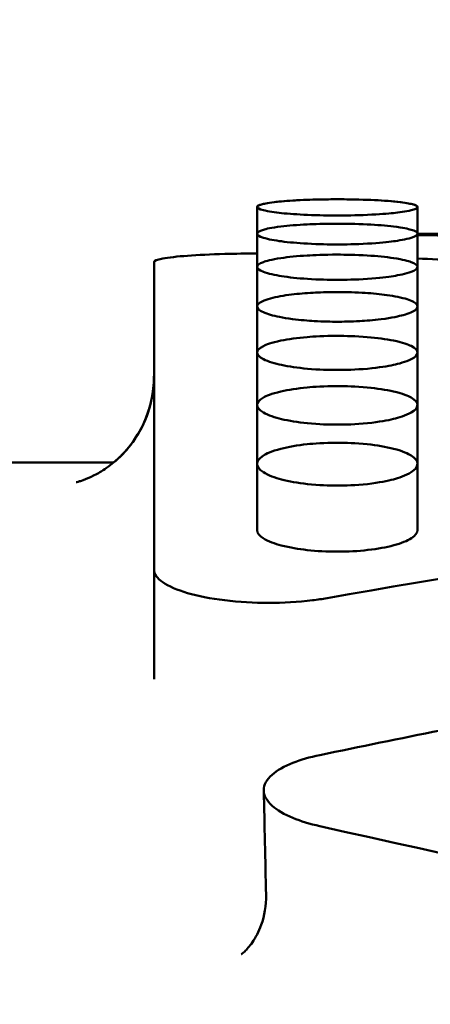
# Model space of a CAD drawing. Header units: millimetres. Extents: x 0 to 420, y 0 to 297.
# Tile 81 of 93: x 187.88 to 189.68, y 208.24 to 212.54. Entities that reach past the tile are written whole.
import ezdxf

# ---------------------------------------------------------------- set-up
doc = ezdxf.new("R2010")
doc.units = ezdxf.units.MM
doc.header["$LTSCALE"] = 0.75
doc.layers.add('FD_Dimensions', color=7, linetype='Continuous', lineweight=25)
doc.layers.add('Visible', color=7, linetype='Continuous', lineweight=50)
doc.styles.get("Standard").update_dxf_attribs({"font": 'arial.ttf'})
doc.dimstyles.new('Dim-ISO-25', dxfattribs={"dimtxt": 3.5, "dimasz": 3.5, "dimexe": 2.1, "dimexo": 2.1, "dimgap": 1.4, "dimtad": 1, "dimzin": 12, "dimdsep": 46, "dimtxsty": 'Standard', "dimcen": 0, "dimazin": 3, "dimtp": 0.1, "dimtm": 0.1, "dimtfac": 0.714286, "dimtmove": 0, "dimatfit": 3, "dimfxl": 1, "dimtzin": 12, "dimarcsym": 0})

# ---------------------------------------------------------------- blocks, each defined once
blk = doc.blocks.new('*D36')
at = {"layer": 'Defpoints', "color": 0, "transparency": 16777216}
for p in [(203.619897, 234.519927), (179.019897, 192.519927), (203.619897, 185.50414)]:
    blk.add_point(p, dxfattribs=at)
at = {"layer": 'FD_Dimensions', "color": 0, "lineweight": -2, "transparency": 16777216}
for p, q in [((179.019897, 194.619927), (179.019897, 236.619927)), ((203.619897, 187.60414), (203.619897, 236.619927)), ((182.519897, 234.519927), (200.119897, 234.519927))]:
    blk.add_line(p, q, dxfattribs=at)
at = {"layer": 'FD_Dimensions', "color": 0, "transparency": 16777216}
for points in [[(182.519897, 235.103261), (182.519897, 233.936594), (179.019897, 234.519927)], [(200.119897, 235.103261), (200.119897, 233.936594), (203.619897, 234.519927)]]:
    blk.add_solid(points, dxfattribs=at)
at = {"layer": 'FD_Dimensions', "color": 0, "transparency": 16777216, "insert": (191.319897, 237.706933), "char_height": 3.5, "attachment_point": 5}
blk.add_mtext('24.6', dxfattribs=at)
blk = doc.blocks.new('*D37')
at = {"layer": 'Defpoints', "color": 0, "transparency": 16777216}
for p in [(199.119897, 225.015219), (179.019897, 193.515219), (199.119897, 188.108598)]:
    blk.add_point(p, dxfattribs=at)
at = {"layer": 'FD_Dimensions', "color": 0, "lineweight": -2, "transparency": 16777216}
for p, q in [((179.019897, 195.615219), (179.019897, 227.115219)), ((199.119897, 190.208598), (199.119897, 227.115219)), ((182.519897, 225.015219), (195.619897, 225.015219))]:
    blk.add_line(p, q, dxfattribs=at)
at = {"layer": 'FD_Dimensions', "color": 0, "transparency": 16777216}
for points in [[(182.519897, 225.598552), (182.519897, 224.431886), (179.019897, 225.015219)], [(195.619897, 225.598552), (195.619897, 224.431886), (199.119897, 225.015219)]]:
    blk.add_solid(points, dxfattribs=at)
at = {"layer": 'FD_Dimensions', "color": 0, "transparency": 16777216, "insert": (189.069897, 228.202225), "char_height": 3.5, "attachment_point": 5}
blk.add_mtext('20.1', dxfattribs=at)
blk = doc.blocks.new('*D38')
at = {"layer": 'Defpoints', "color": 0, "transparency": 16777216}
for p in [(196.119897, 216.405562), (196.119897, 211.608598), (179.019897, 200.74665)]:
    blk.add_point(p, dxfattribs=at)
at = {"layer": 'FD_Dimensions', "color": 0, "lineweight": -2, "transparency": 16777216}
for p, q in [((179.019897, 202.84665), (179.019897, 218.505562)), ((196.119897, 213.708598), (196.119897, 218.505562)), ((182.519897, 216.405562), (192.619897, 216.405562))]:
    blk.add_line(p, q, dxfattribs=at)
at = {"layer": 'FD_Dimensions', "color": 0, "transparency": 16777216}
for points in [[(182.519897, 216.988895), (182.519897, 215.822229), (179.019897, 216.405562)], [(192.619897, 216.988895), (192.619897, 215.822229), (196.119897, 216.405562)]]:
    blk.add_solid(points, dxfattribs=at)
at = {"layer": 'FD_Dimensions', "color": 0, "transparency": 16777216, "insert": (187.569897, 219.562724), "char_height": 3.5, "attachment_point": 5}
blk.add_mtext('17.1', dxfattribs=at)

msp = doc.modelspace()

# ---------------------------------------------------------------- linework, layer by layer
at = {"layer": 'Visible', "extrusion": (0, 1, 0)}
for p, q in [((188.92, 211.7249), (188.92, 211.7252)), ((188.92, 211.6084), (188.92, 211.7249)), ((189.6198, 211.7252), (189.6198, 211.725)), ((189.6198, 211.725), (189.6198, 211.6084)), ((188.92, 211.4635), (188.92, 211.6084)), ((189.72, 211.6086), (189.6198, 211.6086)), ((189.6198, 211.6084), (189.6198, 211.4635)), ((188.4699, 211.4846), (188.4699, 210.1403)), ((188.92, 211.2903), (188.92, 211.4635)), ((189.6198, 211.4635), (189.6198, 211.2904)), ((188.92, 211.0891), (188.92, 211.2903)), ((189.6198, 211.2904), (189.6198, 211.0891)), ((188.92, 210.8598), (188.92, 211.0891)), ((189.6198, 211.0891), (189.6198, 210.8599)), ((188.92, 210.6029), (188.92, 210.8598)), ((189.6198, 210.8599), (189.6198, 210.6029)), ((188.2935, 210.6086), (187.1699, 210.6086)), ((188.92, 210.3137), (188.92, 210.6029)), ((189.6198, 210.6029), (189.6198, 210.3137)), ((188.4699, 209.6624), (188.4699, 210.1403))]:
    msp.add_line(p, q, dxfattribs=at)
at = {"layer": 'Visible'}
for centre, radius, start, end in [((189.1679, 210.2408), 1.5155, 92.5659, 96.2805), ((189.3742, 210.2858), 1.4705, 83.161, 87.698), ((187.9797, 210.9852), 0.4901, 309.7964, 0.0827)]:
    msp.add_arc(centre, radius, start, end, dxfattribs=at)
for points, knots in [([(189.2699, 211.7588), (189.212, 211.7588), (189.1678, 211.7575), (189.0958, 211.7549), (189.0568, 211.7524), (188.9818, 211.7455), (188.9596, 211.7414), (188.9278, 211.734), (188.9202, 211.7293), (188.9199, 211.7203), (188.9289, 211.7157), (188.9691, 211.7057), (188.9989, 211.7016), (189.059, 211.6953), (189.0967, 211.6926), (189.1898, 211.6885), (189.234, 211.6879), (189.2699, 211.6879)], [-0.04807187, -0.04807187, -0.04807187, -0.04807187, -0.04612145, -0.04612145, -0.04318617, -0.04318617, -0.03948276, -0.03948276, -0.03376304, -0.03376304, -0.02744189, -0.02744189, -0.01987675, -0.01987675, -0.01075853, -0.01075853, -0.000001, -0.000001, -0.000001, -0.000001]), ([(189.2699, 211.6879), (189.3044, 211.6879), (189.3495, 211.6885), (189.4551, 211.6932), (189.4906, 211.6963), (189.5377, 211.7013), (189.5693, 211.7053), (189.608, 211.715), (189.6199, 211.7196), (189.6196, 211.7298), (189.6104, 211.7344), (189.5799, 211.7414), (189.5579, 211.7455), (189.4825, 211.7525), (189.4437, 211.7549), (189.3515, 211.7583), (189.3057, 211.7588), (189.2699, 211.7588)], [-0.1685908, -0.1685908, -0.1685908, -0.1685908, -0.1359421, -0.1359421, -0.1024573, -0.1024573, -0.0703865, -0.0703865, -0.0499431, -0.0499431, -0.0321995, -0.0321995, -0.0201285, -0.0201285, -0.0107276, -0.0107276, -0.000001, -0.000001, -0.000001, -0.000001]), ([(189.2699, 211.6521), (189.212, 211.6521), (189.1678, 211.6505), (189.0958, 211.647), (189.0568, 211.6438), (188.9818, 211.6348), (188.9596, 211.6295), (188.9278, 211.6199), (188.9202, 211.614), (188.9199, 211.6025), (188.9289, 211.5966), (188.9691, 211.5839), (188.9989, 211.5788), (189.059, 211.5708), (189.0967, 211.5675), (189.1898, 211.5623), (189.234, 211.5615), (189.2699, 211.5615)], [-0.04806879, -0.04806879, -0.04806879, -0.04806879, -0.04611851, -0.04611851, -0.04318339, -0.04318339, -0.0394802, -0.0394802, -0.03376096, -0.03376096, -0.02744046, -0.02744046, -0.01987595, -0.01987595, -0.01075832, -0.01075832, -0.000001, -0.000001, -0.000001, -0.000001]), ([(189.2699, 211.5615), (189.3044, 211.5616), (189.3495, 211.5622), (189.4551, 211.5682), (189.4906, 211.5721), (189.5377, 211.5784), (189.5693, 211.5834), (189.608, 211.5957), (189.6199, 211.6015), (189.6196, 211.6146), (189.6104, 211.6205), (189.5799, 211.6296), (189.5579, 211.6348), (189.4825, 211.6439), (189.4437, 211.647), (189.3515, 211.6514), (189.3057, 211.6521), (189.2699, 211.6521)], [-0.1685956, -0.1685956, -0.1685956, -0.1685956, -0.1359425, -0.1359425, -0.1024554, -0.1024554, -0.0703852, -0.0703852, -0.0499419, -0.0499419, -0.0321988, -0.0321988, -0.0201281, -0.0201281, -0.0107274, -0.0107274, -0.000001, -0.000001, -0.000001, -0.000001]), ([(188.92, 211.5225), (188.8725, 211.5221), (188.8241, 211.5213), (188.717, 211.5182), (188.6607, 211.5155), (188.5719, 211.509), (188.5335, 211.5048), (188.4824, 211.4952), (188.4699, 211.4898), (188.4699, 211.4846)], [0.30628205, 0.30628205, 0.30628205, 0.30628205, 0.32019967, 0.32019967, 0.33903407, 0.33903407, 0.35786899, 0.35786899, 0.37670387, 0.37670387, 0.37670387, 0.37670387]), ([(189.2699, 211.517), (189.212, 211.517), (189.1678, 211.515), (189.0958, 211.5107), (189.0568, 211.5068), (188.9818, 211.4957), (188.9596, 211.4893), (188.9278, 211.4775), (188.9202, 211.4703), (188.9199, 211.4563), (188.9289, 211.4491), (188.9691, 211.4338), (188.9989, 211.4276), (189.059, 211.418), (189.0966, 211.414), (189.1898, 211.4077), (189.234, 211.4069), (189.2699, 211.4069)], [-0.04806659, -0.04806659, -0.04806659, -0.04806659, -0.04611635, -0.04611635, -0.04318113, -0.04318113, -0.03947784, -0.03947784, -0.03375872, -0.03375872, -0.02743873, -0.02743873, -0.01987479, -0.01987479, -0.01075801, -0.01075801, -0.000001, -0.000001, -0.000001, -0.000001]), ([(189.2699, 211.4069), (189.3044, 211.4069), (189.3495, 211.4077), (189.4551, 211.4148), (189.4906, 211.4195), (189.5377, 211.4271), (189.5693, 211.4332), (189.608, 211.4481), (189.6199, 211.4552), (189.6196, 211.471), (189.6104, 211.4782), (189.5799, 211.4893), (189.5579, 211.4957), (189.4825, 211.5069), (189.4437, 211.5107), (189.3515, 211.5162), (189.3057, 211.517), (189.2699, 211.517)], [-0.1685931, -0.1685931, -0.1685931, -0.1685931, -0.1359359, -0.1359359, -0.1024473, -0.1024473, -0.0703791, -0.0703791, -0.0499374, -0.0499374, -0.0321958, -0.0321958, -0.0201264, -0.0201264, -0.0107266, -0.0107266, -0.000001, -0.000001, -0.000001, -0.000001]), ([(189.2699, 211.3536), (189.2251, 211.3537), (189.1899, 211.3522), (189.1312, 211.349), (189.0995, 211.3462), (189.0367, 211.3385), (189.0038, 211.3328), (188.9502, 211.3182), (188.9341, 211.3102), (188.9193, 211.2959), (188.9166, 211.2874), (188.9358, 211.269), (188.9552, 211.2608), (189.0001, 211.2479), (189.0311, 211.2412), (189.109, 211.2311), (189.1431, 211.2285), (189.2086, 211.2245), (189.2432, 211.224), (189.2699, 211.224)], [-0.06026244, -0.06026244, -0.06026244, -0.06026244, -0.05541978, -0.05541978, -0.04891449, -0.04891449, -0.04129764, -0.04129764, -0.03325972, -0.03325972, -0.02615393, -0.02615393, -0.01931235, -0.01931235, -0.01304021, -0.01304021, -0.00799662, -0.00799662, -0.000001, -0.000001, -0.000001, -0.000001]), ([(189.2699, 211.224), (189.2951, 211.224), (189.329, 211.2245), (189.3936, 211.2282), (189.4267, 211.2307), (189.509, 211.241), (189.5398, 211.2482), (189.5826, 211.26), (189.6021, 211.2681), (189.6244, 211.2875), (189.6195, 211.2963), (189.6069, 211.3098), (189.5902, 211.3178), (189.5394, 211.3322), (189.5064, 211.3379), (189.4453, 211.3457), (189.4128, 211.3487), (189.3344, 211.3531), (189.2963, 211.3536), (189.2699, 211.3536)], [-0.04129037, -0.04129037, -0.04129037, -0.04129037, -0.03853927, -0.03853927, -0.0368353, -0.0368353, -0.03443648, -0.03443648, -0.03119137, -0.03119137, -0.02723217, -0.02723217, -0.02091313, -0.02091313, -0.01417715, -0.01417715, -0.00790622, -0.00790622, -0.000001, -0.000001, -0.000001, -0.000001]), ([(189.2699, 211.1621), (189.212, 211.1621), (189.1678, 211.1594), (189.0958, 211.1534), (189.0568, 211.1481), (188.9818, 211.1328), (188.9596, 211.1241), (188.9278, 211.1081), (188.9202, 211.0983), (188.9199, 211.0793), (188.9289, 211.0697), (188.9691, 211.049), (188.9989, 211.0408), (189.059, 211.0279), (189.0966, 211.0225), (189.1898, 211.0142), (189.234, 211.013), (189.2699, 211.0131)], [-0.0480639, -0.0480639, -0.0480639, -0.0480639, -0.04611376, -0.04611376, -0.04317857, -0.04317857, -0.03947537, -0.03947537, -0.03375672, -0.03375672, -0.02743742, -0.02743742, -0.0198741, -0.0198741, -0.01075782, -0.01075782, -0.000001, -0.000001, -0.000001, -0.000001]), ([(189.2699, 211.0131), (189.3044, 211.0131), (189.3495, 211.0141), (189.4551, 211.0236), (189.4906, 211.03), (189.5377, 211.0401), (189.5693, 211.0482), (189.608, 211.0682), (189.6199, 211.0778), (189.6196, 211.0993), (189.6104, 211.109), (189.5799, 211.1242), (189.5579, 211.1329), (189.4825, 211.1482), (189.4437, 211.1534), (189.3515, 211.161), (189.3057, 211.1621), (189.2699, 211.1621)], [-0.1685636, -0.1685636, -0.1685636, -0.1685636, -0.1359122, -0.1359122, -0.1024307, -0.1024307, -0.0703707, -0.0703707, -0.0499327, -0.0499327, -0.0321935, -0.0321935, -0.0201252, -0.0201252, -0.0107261, -0.0107261, -0.000001, -0.000001, -0.000001, -0.000001]), ([(188.1297, 210.5226), (188.1297, 210.5226), (188.1298, 210.5226), (188.1307, 210.5228), (188.1334, 210.5234), (188.1421, 210.5258), (188.147, 210.5272), (188.1631, 210.5326), (188.1769, 210.5377), (188.2069, 210.5515), (188.2232, 210.56), (188.2602, 210.5827), (188.2812, 210.5979), (188.329, 210.6391), (188.355, 210.6674), (188.4056, 210.7377), (188.4286, 210.7823), (188.4531, 210.8552), (188.4597, 210.8824), (188.4679, 210.935), (188.4699, 210.9605), (188.4699, 210.9859)], [0.16793043, 0.16793043, 0.16793043, 0.16793043, 0.16914441, 0.16914441, 0.17514808, 0.17514808, 0.17946624, 0.17946624, 0.18659087, 0.18659087, 0.19327756, 0.19327756, 0.20168907, 0.20168907, 0.21346623, 0.21346623, 0.22844189, 0.22844189, 0.23691757, 0.23691757, 0.24463814, 0.24463814, 0.24463814, 0.24463814]), ([(189.2699, 210.9426), (189.212, 210.9426), (189.1678, 210.9395), (189.0958, 210.9327), (189.0568, 210.9267), (188.9818, 210.9094), (188.9596, 210.8995), (188.9278, 210.8814), (188.9202, 210.8703), (188.9199, 210.8488), (188.9289, 210.838), (188.9691, 210.8147), (188.9989, 210.8054), (189.059, 210.7909), (189.0966, 210.7849), (189.1898, 210.7756), (189.234, 210.7742), (189.2699, 210.7742)], [-0.04806718, -0.04806718, -0.04806718, -0.04806718, -0.04611688, -0.04611688, -0.04318159, -0.04318159, -0.03947825, -0.03947825, -0.03375913, -0.03375913, -0.02743906, -0.02743906, -0.019875, -0.019875, -0.01075806, -0.01075806, -0.000001, -0.000001, -0.000001, -0.000001]), ([(189.2699, 210.7742), (189.3044, 210.7743), (189.3495, 210.7755), (189.4551, 210.7861), (189.4906, 210.7932), (189.5377, 210.8047), (189.5693, 210.8138), (189.608, 210.8364), (189.6199, 210.8471), (189.6196, 210.8714), (189.6104, 210.8824), (189.5799, 210.8996), (189.5579, 210.9094), (189.4825, 210.9268), (189.4437, 210.9327), (189.3515, 210.9413), (189.3057, 210.9426), (189.2699, 210.9426)], [-0.168569, -0.168569, -0.168569, -0.168569, -0.1359201, -0.1359201, -0.1024388, -0.1024388, -0.0703761, -0.0703761, -0.0499365, -0.0499365, -0.0321959, -0.0321959, -0.0201265, -0.0201265, -0.0107267, -0.0107267, -0.000001, -0.000001, -0.000001, -0.000001]), ([(189.2699, 210.6952), (189.212, 210.6953), (189.1678, 210.6917), (189.0958, 210.6842), (189.0568, 210.6775), (188.9818, 210.6581), (188.9596, 210.6471), (188.9278, 210.6269), (188.9202, 210.6145), (188.9199, 210.5906), (188.9289, 210.5785), (188.9691, 210.5526), (188.9989, 210.5423), (189.059, 210.5262), (189.0967, 210.5196), (189.1898, 210.5092), (189.234, 210.5077), (189.2699, 210.5077)], [-0.0480686, -0.0480686, -0.0480686, -0.0480686, -0.04611828, -0.04611828, -0.04318314, -0.04318314, -0.03947996, -0.03947996, -0.03376085, -0.03376085, -0.02744043, -0.02744043, -0.01987596, -0.01987596, -0.01075833, -0.01075833, -0.000001, -0.000001, -0.000001, -0.000001]), ([(189.2699, 210.5077), (189.3044, 210.5077), (189.3495, 210.5091), (189.4551, 210.5209), (189.4906, 210.5288), (189.5377, 210.5415), (189.5693, 210.5516), (189.608, 210.5767), (189.6199, 210.5887), (189.6196, 210.6157), (189.6104, 210.628), (189.5799, 210.6472), (189.5579, 210.6582), (189.4825, 210.6776), (189.4437, 210.6842), (189.3515, 210.6938), (189.3057, 210.6952), (189.2699, 210.6952)], [-0.1685848, -0.1685848, -0.1685848, -0.1685848, -0.1359358, -0.1359358, -0.1024526, -0.1024526, -0.0703857, -0.0703857, -0.049943, -0.049943, -0.0321992, -0.0321992, -0.0201283, -0.0201283, -0.0107274, -0.0107274, -0.000001, -0.000001, -0.000001, -0.000001]), ([(188.92, 210.3137), (188.92, 210.299), (188.9327, 210.2872), (188.9682, 210.2642), (188.9977, 210.254), (189.0626, 210.2366), (189.1026, 210.2304), (189.1803, 210.2217), (189.224, 210.2193), (189.2699, 210.2193)], [-0.03876288, -0.03876288, -0.03876288, -0.03876288, -0.03341451, -0.03341451, -0.02519807, -0.02519807, -0.01376109, -0.01376109, 0, 0, 0, 0]), ([(189.2699, 210.2193), (189.3163, 210.2193), (189.3607, 210.2218), (189.4462, 210.2315), (189.4837, 210.2382), (189.5495, 210.2561), (189.5755, 210.2667), (189.6109, 210.2897), (189.6198, 210.3015), (189.6198, 210.3137)], [-0.12338924, -0.12338924, -0.12338924, -0.12338924, -0.10536655, -0.10536655, -0.08742006, -0.08742006, -0.06922112, -0.06922112, -0.05135126, -0.05135126, -0.05135126, -0.05135126]), ([(188.4699, 210.1403), (188.4699, 210.1225), (188.4824, 210.1034), (188.5335, 210.068), (188.5719, 210.0516), (188.6607, 210.0257), (188.717, 210.0144), (188.8401, 209.9993), (188.9071, 209.9956), (189.0327, 209.9956), (189.0996, 209.9993), (189.1833, 210.0096), (189.2047, 210.0127), (189.2252, 210.0163)], [0.0753438, 0.0753438, 0.0753438, 0.0753438, 0.0941786, 0.0941786, 0.1130134, 0.1130134, 0.1318479, 0.1318479, 0.1506823, 0.1506823, 0.1695167, 0.1695167, 0.1762713, 0.1762713, 0.1762713, 0.1762713]), ([(189.1938, 209.3305), (189.15, 209.3214), (189.1104, 209.31), (189.0379, 209.2814), (189.0072, 209.2639), (188.9615, 209.2236), (188.9491, 209.2008), (188.9491, 209.1544), (188.9614, 209.1312), (189.0072, 209.0898), (189.0379, 209.0717), (189.1104, 209.0417), (189.15, 209.0296), (189.1938, 209.0199)], [-0.1037561, -0.1037561, -0.1037561, -0.1037561, -0.0884612, -0.0884612, -0.0711583, -0.0711583, -0.0518804, -0.0518804, -0.0326022, -0.0326022, -0.0152969, -0.0152969, 0, 0, 0, 0]), ([(188.8506, 208.46), (188.8506, 208.46), (188.8564, 208.4638), (188.8749, 208.4813), (188.8872, 208.4948), (188.9135, 208.5329), (188.9275, 208.5591), (188.9522, 208.6282), (188.9601, 208.6743), (188.9591, 208.7196)], [0.04352821, 0.04352821, 0.04352821, 0.04352821, 0.05548569, 0.05548569, 0.06707573, 0.06707573, 0.08048989, 0.08048989, 0.09877288, 0.09877288, 0.09877288, 0.09877288])]:
    msp.add_open_spline(points, degree=3, knots=knots, dxfattribs=at)
for points in [[(189.1888, 211.7579), (189.219, 211.7586), (189.2463, 211.7588), (189.2699, 211.7588)], [(189.2699, 211.7588), (189.2948, 211.7588), (189.3252, 211.7586), (189.3598, 211.7577)], [(188.92, 211.7252), (188.92, 211.7293), (188.9269, 211.7331), (188.9406, 211.7368)], [(189.6001, 211.7366), (189.6115, 211.7334), (189.6198, 211.7297), (189.6198, 211.7252)], [(189.6198, 211.6021), (189.6782, 211.6015), (189.7366, 211.6008), (189.795, 211.6)], [(189.6198, 211.5003), (189.6782, 211.4976), (189.7366, 211.4949), (189.795, 211.4921)], [(195.396, 210.9141), (193.3391, 210.6753), (191.2821, 210.3755), (189.2252, 210.0163)], [(188.1571, 210.5306), (188.1571, 210.5306), (188.1571, 210.5306), (188.1571, 210.5306)], [(189.72, 209.4386), (189.5446, 209.403), (189.3692, 209.367), (189.1938, 209.3305)], [(188.9591, 208.7196), (188.9557, 208.8718), (188.9523, 209.024), (188.9491, 209.1762)], [(189.1938, 209.0199), (191.5025, 208.5094), (193.8112, 207.9262), (196.1199, 207.2739)]]:
    msp.add_open_spline(points, degree=3, dxfattribs=at)

# ---------------------------------------------------------------- dimensions: what is measured, and where the dimension line sits
at = {"layer": 'FD_Dimensions'}
for base, p1, p2, picture, middle in [((203.6199, 234.5199), (179.0199, 192.5199), (203.6199, 185.5041), '*D36', (191.3199, 237.7069)), ((199.1199, 225.0152), (179.0199, 193.5152), (199.1199, 188.1086), '*D37', (189.0699, 228.2022)), ((196.1199, 216.4056), (179.0199, 200.7466), (196.1199, 211.6086), '*D38', (187.5699, 219.5627))]:
    dim = msp.add_linear_dim(base=base, p1=p1, p2=p2, dimstyle='Dim-ISO-25', override={"dimlfac": 1, "dimclrd": 0, "dimclre": 0}, dxfattribs=at)
    dim.commit()
    dim.dimension.update_dxf_attribs({"geometry": picture, "text_midpoint": middle})

doc.saveas('drawing.dxf')
